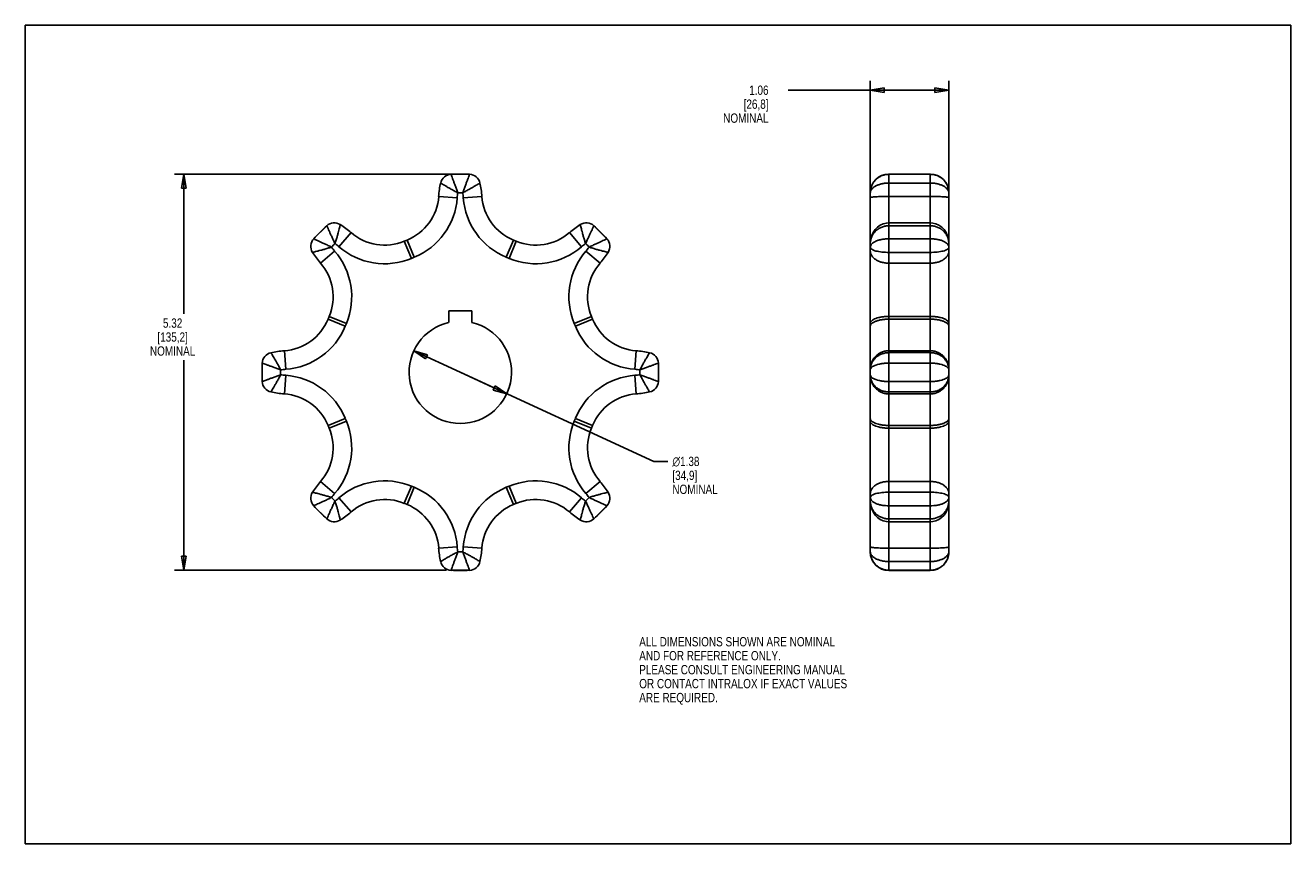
# Model space of a CAD drawing. Header units: inches. Extents: x 0 to 17, y 0 to 11.
import ezdxf

# ---------------------------------------------------------------- set-up
doc = ezdxf.new("R2010")
doc.units = ezdxf.units.IN
doc.header["$LTSCALE"] = 0.935
doc.header["$MEASUREMENT"] = 0
doc.layers.get('0').update_dxf_attribs({"linetype": 'CONTINUOUS'})
doc.layers.add('ALL_FEATURES', color=7, linetype='CONTINUOUS')
doc.styles.get("Standard").update_dxf_attribs({"font": 'txt', "width": 0.8})
doc.styles.add('TEXTSTYLE_1', font='gdt', dxfattribs={"width": 0.8})
doc.dimstyles.new('DIMSTYLE_1', dxfattribs={"dimtxt": 0.125, "dimasz": 0.1875, "dimexe": 0.18, "dimexo": 0.0625, "dimgap": 0.09, "dimtad": 0, "dimtih": 1, "dimtoh": 1, "dimzin": 4, "dimdsep": 46, "dimtxsty": 'STANDARD', "dimblk": 'CLOSED', "dimblk1": 'CLOSED', "dimblk2": 'CLOSED', "dimcen": 0.09, "dimadec": 0, "dimazin": 0, "dimtp": 0.01, "dimtm": 0.01, "dimtfac": 1, "dimtofl": 0, "dimtmove": 0, "dimatfit": 3, "dimldrblk": 'CLOSED', "dimfxl": 1, "dimtolj": 1, "dimtzin": 4, "dimarcsym": 0})
doc.dimstyles.new('DIMSTYLE_2', dxfattribs={"dimtxt": 0.125, "dimasz": 0.1875, "dimexe": 0.18, "dimexo": 0.0625, "dimgap": 0.09, "dimtad": 0, "dimtih": 1, "dimtoh": 1, "dimzin": 4, "dimdsep": 46, "dimtxsty": 'STANDARD', "dimblk": 'CLOSED', "dimblk1": 'CLOSED', "dimblk2": 'CLOSED', "dimcen": 0.09, "dimadec": 0, "dimazin": 0, "dimtp": 0.01, "dimtm": 0.01, "dimtfac": 1, "dimtofl": 0, "dimtmove": 0, "dimatfit": 3, "dimldrblk": 'CLOSED', "dimfxl": 1, "dimtolj": 1, "dimtzin": 4, "dimarcsym": 0})

# ---------------------------------------------------------------- blocks, each defined once
blk = doc.blocks.new('_CLOSED')
at = {"color": 0, "linetype": 'BYBLOCK'}
for p, q in [((0, 0), (-1, 0.167)), ((-1, 0.167), (-1, -0.167)), ((-1, -0.167), (0, 0)), ((-1, 0), (0, 0))]:
    blk.add_line(p, q, dxfattribs=at)
blk = doc.blocks.new('*D0')
at = {"color": 3, "linetype": 'CONTINUOUS'}
for p, q in [((5.906, 8.997), (2.004, 8.997)), ((2.129, 8.997), (2.129, 7.123)), ((2.129, 3.675), (2.129, 6.498)), ((5.657, 3.675), (2.004, 3.675))]:
    blk.add_line(p, q, dxfattribs=at)
at = {"color": 3, "linetype": 'CONTINUOUS', "xscale": 0.1875, "yscale": 0.1875, "zscale": 0.1875}
for p, rotation in [((2.129, 8.997), 90), ((2.129, 3.675), 270)]:
    blk.add_blockref('_CLOSED', p, dxfattribs=dict(at, rotation=rotation))
at = {"color": 3, "linetype": 'CONTINUOUS', "insert": (1.979, 7.06), "char_height": 0.125, "width": 0.7, "attachment_point": 2, "line_spacing_factor": 0.9}
blk.add_mtext('5.32\\P[135,2]\\PNOMINAL', dxfattribs=at)
blk = doc.blocks.new('*D1')
at = {"color": 3, "linetype": 'CONTINUOUS'}
for p, q in [((5.219, 6.623), (5.844, 6.336)), ((6.468, 6.048), (5.844, 6.336)), ((5.844, 6.336), (8.443, 5.139)), ((8.443, 5.139), (8.631, 5.139))]:
    blk.add_line(p, q, dxfattribs=at)
at = {"color": 3, "linetype": 'CONTINUOUS', "xscale": 0.1875, "yscale": 0.1875, "zscale": 0.1875}
for p, rotation in [((5.219, 6.623), 155.2746657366), ((6.468, 6.048), 335.2746657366)]:
    blk.add_blockref('_CLOSED', p, dxfattribs=dict(at, rotation=rotation))
at = {"color": 3, "linetype": 'CONTINUOUS', "insert": (8.693, 5.201), "char_height": 0.125, "width": 0.7, "attachment_point": 1, "line_spacing_factor": 0.9, "style": 'TEXTSTYLE_1'}
blk.add_mtext('{\\Fgdt;n}\\Ftxt;1.38\\P[34,9]\\PNOMINAL', dxfattribs=at)
blk = doc.blocks.new('*D2')
at = {"color": 3, "linetype": 'CONTINUOUS'}
for p, q in [((11.352, 8.744), (11.352, 10.253)), ((12.407, 8.744), (12.407, 10.253)), ((11.88, 10.128), (10.247, 10.128)), ((11.352, 10.128), (11.88, 10.128)), ((12.407, 10.128), (11.88, 10.128))]:
    blk.add_line(p, q, dxfattribs=at)
at = {"color": 3, "linetype": 'CONTINUOUS', "xscale": 0.1875, "yscale": 0.1875, "zscale": 0.1875, "rotation": 180}
blk.add_blockref('_CLOSED', (11.352, 10.128), dxfattribs=at)
at = {"color": 3, "linetype": 'CONTINUOUS', "xscale": 0.1875, "yscale": 0.1875, "zscale": 0.1875}
blk.add_blockref('_CLOSED', (12.407, 10.128), dxfattribs=at)
at = {"color": 3, "linetype": 'CONTINUOUS', "insert": (9.985, 10.19), "char_height": 0.125, "width": 0.7, "attachment_point": 3, "line_spacing_factor": 0.9}
blk.add_mtext('1.06\\P[26,8]\\PNOMINAL', dxfattribs=at)

msp = doc.modelspace()

# ---------------------------------------------------------------- linework, layer by layer
at = {"color": 7, "linetype": 'CONTINUOUS'}
for p, q in [((0, 0), (0, 11)), ((0, 11), (17, 11)), ((17, 0), (17, 11)), ((5.968, 8.997), (5.72, 8.997)), ((11.602, 3.672), (11.602, 9)), ((12.157, 9), (11.602, 9)), ((11.602, 8.997), (12.157, 8.997)), ((11.602, 8.88), (12.157, 8.88)), ((12.157, 3.672), (12.157, 9)), ((5.803, 8.682), (5.554, 8.7)), ((5.884, 8.682), (6.134, 8.7)), ((11.352, 3.922), (11.352, 8.75)), ((12.157, 8.7), (11.602, 8.7)), ((12.407, 8.75), (12.407, 3.922)), ((12.157, 8.345), (11.602, 8.345)), ((4.05, 8.306), (3.874, 8.13)), ((4.214, 8.024), (4.377, 8.213)), ((7.474, 8.024), (7.31, 8.213)), ((7.813, 8.13), (7.638, 8.306)), ((12.157, 8.306), (11.602, 8.306)), ((5.092, 8.097), (5.13, 8.113)), ((5.188, 7.866), (5.092, 8.097)), ((5.225, 7.882), (5.13, 8.113)), ((6.462, 7.882), (6.558, 8.113)), ((6.499, 7.866), (6.595, 8.097)), ((6.558, 8.113), (6.595, 8.097)), ((11.602, 8.13), (12.157, 8.13)), ((4.156, 7.966), (3.967, 7.803)), ((5.225, 7.882), (5.188, 7.866)), ((6.499, 7.866), (6.462, 7.882)), ((7.531, 7.966), (7.721, 7.803)), ((11.602, 7.948), (12.157, 7.948)), ((12.157, 7.803), (11.602, 7.803)), ((4.067, 7.05), (4.082, 7.087)), ((4.298, 6.954), (4.067, 7.05)), ((4.313, 6.992), (4.082, 7.087)), ((4.313, 6.992), (4.298, 6.954)), ((7.374, 6.992), (7.605, 7.087)), ((7.39, 6.954), (7.374, 6.992)), ((7.39, 6.954), (7.621, 7.05)), ((7.605, 7.087), (7.621, 7.05)), ((11.602, 7.087), (12.157, 7.087)), ((11.602, 7.05), (12.157, 7.05)), ((3.182, 6.46), (3.182, 6.212)), ((3.498, 6.377), (3.48, 6.626)), ((8.19, 6.377), (8.208, 6.626)), ((8.505, 6.212), (8.505, 6.46)), ((12.157, 6.626), (11.602, 6.626)), ((12.157, 6.6), (11.602, 6.6)), ((12.157, 6.46), (11.602, 6.46)), ((3.498, 6.295), (3.48, 6.046)), ((8.19, 6.295), (8.208, 6.046)), ((11.602, 6.212), (12.157, 6.212)), ((11.602, 6.072), (12.157, 6.072)), ((12.157, 6.046), (11.602, 6.046)), ((4.298, 5.717), (4.067, 5.622)), ((4.082, 5.585), (4.067, 5.622)), ((4.313, 5.68), (4.082, 5.585)), ((4.298, 5.717), (4.313, 5.68)), ((7.374, 5.68), (7.39, 5.717)), ((7.374, 5.68), (7.605, 5.585)), ((7.39, 5.717), (7.621, 5.622)), ((7.621, 5.622), (7.605, 5.585)), ((11.602, 5.622), (12.157, 5.622)), ((11.602, 5.585), (12.157, 5.585)), ((4.156, 4.706), (3.967, 4.869)), ((5.188, 4.806), (5.092, 4.575)), ((5.225, 4.79), (5.13, 4.559)), ((5.188, 4.806), (5.225, 4.79)), ((6.462, 4.79), (6.499, 4.806)), ((6.462, 4.79), (6.558, 4.559)), ((6.499, 4.806), (6.595, 4.575)), ((7.531, 4.706), (7.721, 4.869)), ((12.157, 4.869), (11.602, 4.869)), ((4.214, 4.648), (4.377, 4.459)), ((7.474, 4.648), (7.31, 4.459)), ((12.157, 4.724), (11.602, 4.724)), ((3.874, 4.542), (4.05, 4.366)), ((5.13, 4.559), (5.092, 4.575)), ((6.595, 4.575), (6.558, 4.559)), ((7.638, 4.366), (7.813, 4.542)), ((12.157, 4.542), (11.602, 4.542)), ((11.602, 4.366), (12.157, 4.366)), ((11.602, 4.327), (12.157, 4.327)), ((5.803, 3.99), (5.554, 3.972)), ((5.884, 3.99), (6.134, 3.972)), ((12.157, 3.972), (11.602, 3.972)), ((12.157, 3.792), (11.602, 3.792)), ((5.72, 3.675), (5.968, 3.675)), ((12.157, 3.675), (11.602, 3.675)), ((12.157, 3.672), (11.602, 3.672)), ((0, 0), (17, 0))]:
    msp.add_line(p, q, dxfattribs=at)
for points in [[(11.602, 8.345), (11.569, 8.342), (11.527, 8.332), (11.486, 8.314), (11.449, 8.288), (11.417, 8.254), (11.389, 8.214), (11.369, 8.167), (11.356, 8.115), (11.352, 8.066)], [(12.407, 8.066), (12.404, 8.115), (12.391, 8.167), (12.37, 8.213), (12.343, 8.254), (12.311, 8.287), (12.274, 8.313), (12.234, 8.332), (12.192, 8.342), (12.157, 8.345)], [(11.352, 4.605), (11.356, 4.557), (11.369, 4.505), (11.389, 4.459), (11.416, 4.418), (11.449, 4.385), (11.486, 4.358), (11.526, 4.34), (11.568, 4.33), (11.602, 4.327)], [(12.157, 4.327), (12.191, 4.33), (12.233, 4.34), (12.273, 4.358), (12.31, 4.384), (12.343, 4.418), (12.37, 4.458), (12.391, 4.505), (12.403, 4.556), (12.407, 4.605)]]:
    msp.add_lwpolyline(points, dxfattribs=at)
for centre, radius, start, end in [((6.8, 8.61), 1.25, 167.5128, 175.8445), ((5.727, 8.847), 0.15, 92.6733, 167.5128), ((5.844, 6.336), 2.664, 87.3267, 92.6733), ((5.961, 8.847), 0.15, 12.4872, 87.3267), ((4.887, 8.61), 1.25, 4.1555, 12.4872), ((11.602, 8.75), 0.25, 90, 180), ((12.157, 8.75), 0.25, 0, 90), ((4.866, 8.75), 0.69, 292.5, 355.8445), ((4.866, 8.75), 0.94, 292.5, 355.8445), ((6.8, 8.61), 1, 171.932, 175.8445), ((5.844, 6.336), 2.414, 89.2073, 90.7924), ((4.887, 8.61), 1, 4.1555, 8.0627), ((6.822, 8.75), 0.94, 184.1555, 247.5), ((6.822, 8.75), 0.69, 184.1555, 247.5), ((4.151, 8.195), 0.15, 57.4872, 132.3267), ((7.537, 8.195), 0.15, 47.6733, 122.5128), ((5.844, 6.336), 2.664, 132.3267, 137.6733), ((3.56, 7.267), 1.25, 49.1555, 57.4872), ((4.828, 8.735), 0.69, 229.1555, 292.5), ((6.859, 8.735), 0.69, 247.5, 310.8445), ((8.128, 7.267), 1.25, 122.5128, 130.8445), ((5.844, 6.336), 2.664, 42.3267, 47.6733), ((3.985, 8.029), 0.15, 137.6733, 212.5128), ((5.844, 6.336), 2.414, 134.2073, 135.7924), ((4.913, 8.62), 1, 216.932, 220.8445), ((3.56, 7.267), 1, 49.1555, 53.0627), ((4.828, 8.735), 0.94, 229.1555, 292.5), ((6.859, 8.735), 0.94, 247.5, 310.8445), ((8.128, 7.267), 1, 126.932, 130.8445), ((5.844, 6.336), 2.414, 44.2073, 45.7924), ((6.775, 8.62), 1, 319.1555, 323.0627), ((7.703, 8.029), 0.15, 327.4872, 42.3267), ((4.913, 8.62), 1.25, 212.5128, 220.8445), ((3.445, 7.351), 0.94, 337.5, 40.8445), ((8.243, 7.351), 0.94, 139.1555, 202.5), ((6.775, 8.62), 1.25, 319.1555, 327.4872), ((3.445, 7.351), 0.69, 337.5, 40.8445), ((8.243, 7.351), 0.69, 139.1555, 202.5), ((3.43, 7.314), 0.69, 274.1555, 337.5), ((8.258, 7.314), 0.69, 202.5, 265.8445), ((3.43, 7.314), 0.94, 274.1555, 337.5), ((8.258, 7.314), 0.94, 202.5, 265.8445), ((5.844, 6.336), 2.664, 177.3267, 182.6733), ((3.332, 6.453), 0.15, 102.4872, 177.3267), ((3.57, 5.379), 1.25, 94.1555, 102.4872), ((8.117, 5.379), 1.25, 77.5128, 85.8445), ((8.355, 6.453), 0.15, 2.6733, 77.5128), ((5.844, 6.336), 2.664, 357.3267, 2.6733), ((3.57, 5.379), 1, 94.1555, 98.0627), ((5.844, 6.336), 2.414, 179.2073, 180.7924), ((3.57, 7.293), 1, 261.932, 265.8445), ((3.43, 5.358), 0.94, 22.5, 85.8445), ((8.258, 5.358), 0.94, 94.1555, 157.5), ((8.117, 5.379), 1, 81.932, 85.8445), ((8.117, 7.293), 1, 274.1555, 278.0627), ((5.844, 6.336), 2.414, 359.2073, 0.7924), ((12.186, 6.303), 0.221, 358.1131, 359.9787), ((3.332, 6.219), 0.15, 182.6733, 257.5128), ((8.355, 6.219), 0.15, 282.4872, 357.3267), ((3.57, 7.293), 1.25, 257.5128, 265.8445), ((3.43, 5.358), 0.69, 22.5, 85.8445), ((8.258, 5.358), 0.69, 94.1555, 157.5), ((8.117, 7.293), 1.25, 274.1555, 282.4872), ((3.445, 5.32), 0.94, 319.1555, 22.5), ((8.243, 5.32), 0.94, 157.5, 220.8445), ((3.445, 5.32), 0.69, 319.1555, 22.5), ((8.243, 5.32), 0.69, 157.5, 220.8445), ((4.913, 4.052), 1.25, 139.1555, 147.4872), ((4.828, 3.937), 0.94, 67.5, 130.8445), ((4.866, 3.922), 0.94, 4.1555, 67.5), ((6.822, 3.922), 0.94, 112.5, 175.8445), ((6.859, 3.937), 0.94, 49.1555, 112.5), ((6.775, 4.052), 1.25, 32.5128, 40.8445), ((3.985, 4.643), 0.15, 147.4872, 222.3267), ((4.913, 4.052), 1, 139.1555, 143.0627), ((5.844, 6.336), 2.414, 224.2073, 225.7924), ((3.56, 5.405), 1, 306.932, 310.8445), ((4.828, 3.937), 0.69, 67.5, 130.8445), ((6.859, 3.937), 0.69, 49.1555, 112.5), ((8.128, 5.405), 1, 229.1555, 233.0627), ((5.844, 6.336), 2.414, 314.2073, 315.7924), ((6.775, 4.052), 1, 36.932, 40.8445), ((7.703, 4.643), 0.15, 317.6733, 32.5128), ((5.844, 6.336), 2.664, 222.3267, 227.6733), ((3.56, 5.405), 1.25, 302.5128, 310.8445), ((4.866, 3.922), 0.69, 4.1555, 67.5), ((6.822, 3.922), 0.69, 112.5, 175.8445), ((8.128, 5.405), 1.25, 229.1555, 237.4872), ((5.844, 6.336), 2.664, 312.3267, 317.6733), ((4.151, 4.477), 0.15, 227.6733, 302.5128), ((7.537, 4.477), 0.15, 237.4872, 312.3267), ((6.8, 4.062), 1.25, 184.1555, 192.4872), ((6.8, 4.062), 1, 184.1555, 188.0627), ((5.844, 6.336), 2.414, 269.2073, 270.7924), ((4.887, 4.062), 1, 351.932, 355.8445), ((4.887, 4.062), 1.25, 347.5128, 355.8445), ((11.602, 3.922), 0.25, 180, 270), ((12.157, 3.922), 0.25, 270, 360), ((5.727, 3.824), 0.15, 192.4872, 267.3267), ((5.961, 3.824), 0.15, 272.6733, 347.5128), ((5.844, 6.336), 2.664, 267.3267, 272.6733)]:
    msp.add_arc(centre, radius, start, end, dxfattribs=at)
for points, knots in [([(5.58, 8.88), (5.581, 8.879), (5.587, 8.876), (5.599, 8.868), (5.619, 8.856), (5.646, 8.84), (5.68, 8.82), (5.72, 8.798), (5.764, 8.774), (5.795, 8.758), (5.81, 8.75)], [0, 0, 0, 0, 0.017954, 0.071686, 0.160283, 0.281585, 0.432117, 0.606818, 0.798805, 1, 1, 1, 1]), ([(5.72, 8.997), (5.72, 8.996), (5.722, 8.99), (5.727, 8.977), (5.735, 8.955), (5.746, 8.925), (5.76, 8.889), (5.776, 8.846), (5.793, 8.799), (5.804, 8.767), (5.81, 8.75)], [0, 0, 0, 0, 0.017899, 0.071472, 0.15984, 0.2809, 0.431262, 0.605959, 0.798205, 1, 1, 1, 1]), ([(5.877, 8.75), (5.883, 8.766), (5.895, 8.799), (5.912, 8.846), (5.928, 8.889), (5.941, 8.925), (5.952, 8.955), (5.96, 8.977), (5.965, 8.99), (5.967, 8.996), (5.968, 8.997)], [0, 0, 0, 0, 0.202091, 0.394265, 0.568898, 0.719204, 0.840219, 0.928555, 0.982108, 1, 1, 1, 1]), ([(5.877, 8.75), (5.893, 8.758), (5.924, 8.774), (5.968, 8.798), (6.007, 8.82), (6.042, 8.84), (6.069, 8.856), (6.089, 8.868), (6.101, 8.876), (6.106, 8.879), (6.108, 8.88)], [0, 0, 0, 0, 0.201195, 0.393182, 0.567883, 0.718415, 0.839717, 0.928314, 0.982046, 1, 1, 1, 1]), ([(11.352, 8.75), (11.352, 8.767), (11.356, 8.8), (11.371, 8.848), (11.395, 8.892), (11.427, 8.929), (11.466, 8.959), (11.509, 8.981), (11.555, 8.994), (11.586, 8.997), (11.602, 8.997)], [0, 0, 0, 0, 0.128907, 0.256866, 0.383694, 0.509178, 0.633396, 0.756507, 0.878635, 1, 1, 1, 1]), ([(11.352, 8.75), (11.352, 8.758), (11.356, 8.776), (11.372, 8.801), (11.397, 8.823), (11.429, 8.843), (11.467, 8.859), (11.51, 8.871), (11.555, 8.878), (11.586, 8.88), (11.602, 8.88)], [0, 0, 0, 0, 0.082593, 0.176449, 0.285316, 0.40912, 0.545729, 0.692089, 0.844673, 1, 1, 1, 1]), ([(12.157, 8.997), (12.173, 8.997), (12.205, 8.994), (12.251, 8.981), (12.294, 8.959), (12.332, 8.929), (12.364, 8.892), (12.389, 8.848), (12.404, 8.8), (12.407, 8.767), (12.407, 8.75)], [0, 0, 0, 0, 0.121365, 0.243492, 0.366604, 0.490821, 0.616305, 0.743133, 0.871091, 1, 1, 1, 1]), ([(12.157, 8.88), (12.173, 8.88), (12.204, 8.878), (12.25, 8.871), (12.292, 8.859), (12.33, 8.843), (12.362, 8.823), (12.387, 8.801), (12.403, 8.776), (12.407, 8.758), (12.407, 8.75)], [0, 0, 0, 0, 0.155327, 0.307911, 0.454271, 0.59088, 0.714684, 0.823551, 0.917407, 1, 1, 1, 1]), ([(11.352, 8.682), (11.352, 8.684), (11.361, 8.687), (11.373, 8.69), (11.397, 8.693), (11.428, 8.695), (11.465, 8.697), (11.508, 8.699), (11.554, 8.7), (11.586, 8.7), (11.602, 8.7)], [0, 0, 0, 0, 0.023665, 0.081707, 0.17422, 0.298074, 0.448671, 0.620311, 0.806457, 1, 1, 1, 1]), ([(12.407, 8.682), (12.407, 8.684), (12.399, 8.687), (12.386, 8.69), (12.362, 8.693), (12.332, 8.695), (12.294, 8.697), (12.252, 8.699), (12.205, 8.7), (12.173, 8.7), (12.157, 8.7)], [0, 0, 0, 0, 0.023665, 0.081707, 0.17422, 0.298074, 0.448671, 0.620311, 0.806457, 1, 1, 1, 1]), ([(4.16, 8.066), (4.153, 8.082), (4.138, 8.114), (4.117, 8.159), (4.098, 8.2), (4.082, 8.236), (4.068, 8.265), (4.059, 8.286), (4.053, 8.298), (4.05, 8.304), (4.05, 8.306)], [0, 0, 0, 0, 0.202091, 0.394265, 0.568898, 0.719204, 0.840219, 0.928555, 0.982108, 1, 1, 1, 1]), ([(4.16, 8.066), (4.166, 8.083), (4.176, 8.116), (4.191, 8.164), (4.203, 8.208), (4.213, 8.246), (4.221, 8.277), (4.226, 8.3), (4.23, 8.314), (4.231, 8.32), (4.231, 8.321)], [0, 0, 0, 0, 0.201195, 0.393182, 0.567883, 0.718415, 0.839717, 0.928314, 0.982046, 1, 1, 1, 1]), ([(7.456, 8.321), (7.456, 8.32), (7.458, 8.314), (7.461, 8.3), (7.467, 8.277), (7.475, 8.246), (7.485, 8.208), (7.497, 8.164), (7.511, 8.116), (7.522, 8.083), (7.527, 8.066)], [0, 0, 0, 0, 0.017954, 0.071686, 0.160283, 0.281585, 0.432117, 0.606818, 0.798805, 1, 1, 1, 1]), ([(7.638, 8.306), (7.637, 8.304), (7.635, 8.298), (7.629, 8.286), (7.619, 8.265), (7.606, 8.236), (7.59, 8.2), (7.571, 8.159), (7.549, 8.114), (7.535, 8.083), (7.527, 8.066)], [0, 0, 0, 0, 0.017899, 0.071472, 0.15984, 0.2809, 0.431262, 0.605959, 0.798205, 1, 1, 1, 1]), ([(11.602, 8.306), (11.586, 8.306), (11.555, 8.303), (11.509, 8.29), (11.466, 8.269), (11.427, 8.239), (11.395, 8.203), (11.371, 8.161), (11.356, 8.115), (11.352, 8.083), (11.352, 8.066)], [0, 0, 0, 0, 0.123418, 0.247383, 0.371893, 0.496837, 0.622199, 0.747926, 0.873867, 1, 1, 1, 1]), ([(12.407, 8.066), (12.407, 8.083), (12.404, 8.115), (12.389, 8.161), (12.364, 8.203), (12.332, 8.239), (12.294, 8.269), (12.251, 8.29), (12.205, 8.303), (12.173, 8.306), (12.157, 8.306)], [0, 0, 0, 0, 0.126133, 0.252074, 0.377801, 0.503163, 0.628107, 0.752617, 0.876582, 1, 1, 1, 1]), ([(3.858, 7.948), (3.86, 7.949), (3.866, 7.95), (3.88, 7.953), (3.902, 7.959), (3.933, 7.967), (3.971, 7.977), (4.015, 7.989), (4.063, 8.003), (4.096, 8.014), (4.113, 8.019)], [0, 0, 0, 0, 0.017954, 0.071686, 0.160283, 0.281585, 0.432117, 0.606818, 0.798805, 1, 1, 1, 1]), ([(3.874, 8.13), (3.876, 8.129), (3.881, 8.127), (3.894, 8.121), (3.915, 8.111), (3.944, 8.098), (3.979, 8.082), (4.021, 8.063), (4.066, 8.042), (4.097, 8.027), (4.113, 8.019)], [0, 0, 0, 0, 0.017899, 0.071472, 0.15984, 0.2809, 0.431262, 0.605959, 0.798205, 1, 1, 1, 1]), ([(7.574, 8.019), (7.59, 8.027), (7.622, 8.042), (7.667, 8.063), (7.708, 8.082), (7.744, 8.098), (7.773, 8.111), (7.794, 8.121), (7.806, 8.127), (7.812, 8.129), (7.813, 8.13)], [0, 0, 0, 0, 0.202091, 0.394265, 0.568898, 0.719204, 0.840219, 0.928555, 0.982108, 1, 1, 1, 1]), ([(7.574, 8.019), (7.591, 8.014), (7.624, 8.003), (7.672, 7.989), (7.716, 7.977), (7.754, 7.967), (7.785, 7.959), (7.808, 7.953), (7.821, 7.95), (7.828, 7.949), (7.829, 7.948)], [0, 0, 0, 0, 0.201195, 0.393182, 0.567883, 0.718415, 0.839717, 0.928314, 0.982046, 1, 1, 1, 1]), ([(11.352, 8.019), (11.352, 8.027), (11.356, 8.044), (11.373, 8.065), (11.397, 8.084), (11.429, 8.101), (11.467, 8.114), (11.51, 8.123), (11.555, 8.129), (11.586, 8.13), (11.602, 8.13)], [0, 0, 0, 0, 0.079029, 0.168093, 0.273283, 0.395535, 0.532998, 0.682319, 0.839397, 1, 1, 1, 1]), ([(11.352, 8.019), (11.352, 8.014), (11.357, 8.001), (11.374, 7.987), (11.398, 7.975), (11.43, 7.965), (11.468, 7.958), (11.51, 7.952), (11.555, 7.949), (11.586, 7.948), (11.602, 7.948)], [0, 0, 0, 0, 0.061453, 0.137634, 0.236839, 0.359274, 0.501764, 0.659633, 0.827517, 1, 1, 1, 1]), ([(12.157, 8.13), (12.173, 8.13), (12.204, 8.129), (12.25, 8.123), (12.292, 8.114), (12.33, 8.101), (12.362, 8.084), (12.387, 8.065), (12.403, 8.044), (12.407, 8.027), (12.407, 8.019)], [0, 0, 0, 0, 0.160603, 0.317681, 0.467001, 0.604464, 0.726716, 0.831906, 0.92097, 1, 1, 1, 1]), ([(12.157, 7.948), (12.173, 7.948), (12.204, 7.949), (12.249, 7.952), (12.292, 7.958), (12.329, 7.965), (12.361, 7.975), (12.386, 7.987), (12.403, 8.001), (12.407, 8.014), (12.407, 8.019)], [0, 0, 0, 0, 0.172483, 0.340367, 0.498236, 0.640726, 0.763161, 0.862366, 0.938547, 1, 1, 1, 1]), ([(11.352, 7.966), (11.352, 7.955), (11.356, 7.933), (11.37, 7.902), (11.394, 7.874), (11.426, 7.849), (11.464, 7.829), (11.507, 7.814), (11.554, 7.805), (11.586, 7.803), (11.602, 7.803)], [0, 0, 0, 0, 0.098406, 0.20155, 0.31292, 0.434201, 0.565367, 0.705045, 0.850904, 1, 1, 1, 1]), ([(12.407, 7.966), (12.407, 7.955), (12.404, 7.933), (12.389, 7.902), (12.365, 7.874), (12.334, 7.849), (12.296, 7.829), (12.253, 7.814), (12.206, 7.805), (12.174, 7.803), (12.157, 7.803)], [0, 0, 0, 0, 0.098406, 0.20155, 0.31292, 0.434201, 0.565367, 0.705045, 0.850904, 1, 1, 1, 1]), ([(11.352, 6.992), (11.352, 6.998), (11.356, 7.012), (11.372, 7.03), (11.396, 7.047), (11.427, 7.061), (11.465, 7.072), (11.507, 7.081), (11.554, 7.086), (11.586, 7.087), (11.602, 7.087)], [0, 0, 0, 0, 0.067686, 0.148117, 0.247904, 0.368382, 0.507838, 0.662776, 0.828589, 1, 1, 1, 1]), ([(11.352, 6.954), (11.352, 6.961), (11.356, 6.975), (11.372, 6.993), (11.396, 7.009), (11.427, 7.023), (11.465, 7.035), (11.507, 7.044), (11.554, 7.049), (11.586, 7.05), (11.602, 7.05)], [0, 0, 0, 0, 0.067686, 0.148117, 0.247904, 0.368382, 0.507838, 0.662776, 0.828589, 1, 1, 1, 1]), ([(12.407, 6.992), (12.407, 6.998), (12.403, 7.012), (12.388, 7.03), (12.364, 7.047), (12.333, 7.061), (12.295, 7.072), (12.252, 7.081), (12.206, 7.086), (12.173, 7.087), (12.157, 7.087)], [0, 0, 0, 0, 0.067686, 0.148117, 0.247904, 0.368382, 0.507838, 0.662776, 0.828589, 1, 1, 1, 1]), ([(12.407, 6.954), (12.407, 6.961), (12.403, 6.975), (12.388, 6.993), (12.364, 7.009), (12.333, 7.023), (12.295, 7.035), (12.252, 7.044), (12.206, 7.049), (12.173, 7.05), (12.157, 7.05)], [0, 0, 0, 0, 0.067686, 0.148117, 0.247904, 0.368382, 0.507838, 0.662776, 0.828589, 1, 1, 1, 1]), ([(3.43, 6.369), (3.413, 6.375), (3.381, 6.387), (3.334, 6.404), (3.291, 6.42), (3.254, 6.433), (3.225, 6.444), (3.203, 6.452), (3.19, 6.457), (3.184, 6.46), (3.182, 6.46)], [0, 0, 0, 0, 0.202091, 0.394265, 0.568898, 0.719204, 0.840219, 0.928555, 0.982108, 1, 1, 1, 1]), ([(3.43, 6.369), (3.422, 6.385), (3.406, 6.416), (3.382, 6.46), (3.359, 6.5), (3.34, 6.534), (3.323, 6.561), (3.311, 6.581), (3.304, 6.593), (3.301, 6.598), (3.3, 6.6)], [0, 0, 0, 0, 0.201195, 0.393182, 0.567883, 0.718415, 0.839717, 0.928314, 0.982046, 1, 1, 1, 1]), ([(8.388, 6.6), (8.387, 6.598), (8.384, 6.593), (8.376, 6.581), (8.364, 6.561), (8.348, 6.534), (8.328, 6.5), (8.306, 6.46), (8.282, 6.416), (8.266, 6.385), (8.258, 6.369)], [0, 0, 0, 0, 0.017954, 0.071686, 0.160283, 0.281585, 0.432117, 0.606818, 0.798805, 1, 1, 1, 1]), ([(8.505, 6.46), (8.504, 6.46), (8.498, 6.457), (8.485, 6.452), (8.463, 6.444), (8.433, 6.433), (8.397, 6.42), (8.354, 6.404), (8.307, 6.387), (8.274, 6.375), (8.258, 6.369)], [0, 0, 0, 0, 0.017899, 0.071472, 0.15984, 0.2809, 0.431262, 0.605959, 0.798205, 1, 1, 1, 1]), ([(11.352, 6.377), (11.352, 6.393), (11.355, 6.426), (11.37, 6.473), (11.393, 6.516), (11.424, 6.554), (11.462, 6.585), (11.506, 6.608), (11.553, 6.623), (11.586, 6.626), (11.602, 6.626)], [0, 0, 0, 0, 0.124839, 0.249702, 0.37461, 0.499578, 0.62461, 0.749702, 0.874839, 1, 1, 1, 1]), ([(11.602, 6.6), (11.586, 6.6), (11.555, 6.597), (11.509, 6.585), (11.466, 6.565), (11.427, 6.537), (11.395, 6.502), (11.371, 6.462), (11.356, 6.417), (11.352, 6.385), (11.352, 6.369)], [0, 0, 0, 0, 0.125366, 0.250836, 0.376051, 0.500767, 0.625095, 0.749432, 0.874195, 1, 1, 1, 1]), ([(11.602, 6.46), (11.586, 6.46), (11.555, 6.459), (11.51, 6.454), (11.468, 6.446), (11.43, 6.435), (11.398, 6.422), (11.373, 6.407), (11.358, 6.391), (11.354, 6.38), (11.353, 6.376)], [0, 0, 0, 0, 0.171699, 0.3393, 0.497884, 0.642521, 0.768891, 0.873896, 0.957374, 1, 1, 1, 1]), ([(12.407, 6.377), (12.407, 6.393), (12.404, 6.426), (12.39, 6.473), (12.366, 6.516), (12.335, 6.554), (12.297, 6.585), (12.253, 6.608), (12.206, 6.623), (12.174, 6.626), (12.157, 6.626)], [0, 0, 0, 0, 0.124839, 0.249702, 0.37461, 0.499578, 0.62461, 0.749702, 0.874839, 1, 1, 1, 1]), ([(12.407, 6.369), (12.407, 6.385), (12.404, 6.417), (12.389, 6.462), (12.364, 6.502), (12.332, 6.537), (12.294, 6.565), (12.251, 6.585), (12.205, 6.597), (12.173, 6.6), (12.157, 6.6)], [0, 0, 0, 0, 0.125805, 0.250568, 0.374905, 0.499233, 0.623949, 0.749164, 0.874634, 1, 1, 1, 1]), ([(12.406, 6.376), (12.406, 6.38), (12.401, 6.391), (12.386, 6.407), (12.362, 6.422), (12.33, 6.435), (12.292, 6.446), (12.249, 6.454), (12.204, 6.459), (12.173, 6.46), (12.157, 6.46)], [0, 0, 0, 0, 0.042626, 0.126104, 0.231109, 0.357479, 0.502116, 0.6607, 0.828301, 1, 1, 1, 1]), ([(3.182, 6.212), (3.184, 6.212), (3.19, 6.214), (3.203, 6.219), (3.225, 6.227), (3.254, 6.238), (3.291, 6.252), (3.334, 6.268), (3.381, 6.285), (3.413, 6.296), (3.43, 6.303)], [0, 0, 0, 0, 0.017899, 0.071472, 0.15984, 0.2809, 0.431262, 0.605959, 0.798205, 1, 1, 1, 1]), ([(3.3, 6.072), (3.301, 6.074), (3.304, 6.079), (3.311, 6.091), (3.323, 6.111), (3.34, 6.138), (3.359, 6.172), (3.382, 6.212), (3.406, 6.256), (3.422, 6.287), (3.43, 6.303)], [0, 0, 0, 0, 0.017954, 0.071686, 0.160283, 0.281585, 0.432117, 0.606818, 0.798805, 1, 1, 1, 1]), ([(8.258, 6.303), (8.274, 6.296), (8.307, 6.285), (8.354, 6.268), (8.397, 6.252), (8.433, 6.238), (8.463, 6.227), (8.485, 6.219), (8.498, 6.214), (8.504, 6.212), (8.505, 6.212)], [0, 0, 0, 0, 0.202091, 0.394265, 0.568898, 0.719204, 0.840219, 0.928555, 0.982108, 1, 1, 1, 1]), ([(8.258, 6.303), (8.266, 6.287), (8.282, 6.256), (8.306, 6.212), (8.328, 6.172), (8.348, 6.138), (8.364, 6.111), (8.376, 6.091), (8.384, 6.079), (8.387, 6.074), (8.388, 6.072)], [0, 0, 0, 0, 0.201195, 0.393182, 0.567883, 0.718415, 0.839717, 0.928314, 0.982046, 1, 1, 1, 1]), ([(11.352, 6.303), (11.352, 6.287), (11.356, 6.255), (11.371, 6.21), (11.395, 6.169), (11.427, 6.135), (11.466, 6.107), (11.509, 6.087), (11.555, 6.075), (11.586, 6.072), (11.602, 6.072)], [0, 0, 0, 0, 0.125805, 0.250568, 0.374905, 0.499233, 0.623949, 0.749164, 0.874634, 1, 1, 1, 1]), ([(11.352, 6.295), (11.352, 6.279), (11.355, 6.246), (11.37, 6.199), (11.393, 6.156), (11.424, 6.118), (11.462, 6.087), (11.506, 6.063), (11.553, 6.049), (11.586, 6.046), (11.602, 6.046)], [0, 0, 0, 0, 0.124839, 0.249702, 0.37461, 0.499578, 0.62461, 0.749702, 0.874839, 1, 1, 1, 1]), ([(11.353, 6.296), (11.354, 6.292), (11.358, 6.281), (11.373, 6.265), (11.398, 6.25), (11.43, 6.236), (11.468, 6.226), (11.51, 6.218), (11.555, 6.213), (11.586, 6.212), (11.602, 6.212)], [0, 0, 0, 0, 0.042624, 0.126103, 0.231108, 0.357478, 0.502116, 0.6607, 0.8283, 1, 1, 1, 1]), ([(12.157, 6.212), (12.173, 6.212), (12.204, 6.213), (12.249, 6.218), (12.292, 6.226), (12.33, 6.236), (12.362, 6.25), (12.386, 6.265), (12.401, 6.281), (12.406, 6.292), (12.406, 6.296)], [0, 0, 0, 0, 0.171699, 0.3393, 0.497884, 0.642521, 0.768891, 0.873896, 0.957374, 1, 1, 1, 1]), ([(12.407, 6.295), (12.407, 6.279), (12.404, 6.246), (12.39, 6.199), (12.366, 6.156), (12.335, 6.118), (12.297, 6.087), (12.253, 6.063), (12.206, 6.049), (12.174, 6.046), (12.157, 6.046)], [0, 0, 0, 0, 0.124839, 0.249702, 0.37461, 0.499578, 0.62461, 0.749702, 0.874839, 1, 1, 1, 1]), ([(12.157, 6.072), (12.173, 6.072), (12.205, 6.075), (12.251, 6.087), (12.294, 6.107), (12.332, 6.135), (12.364, 6.169), (12.389, 6.21), (12.403, 6.253), (12.407, 6.282), (12.407, 6.295)], [0, 0, 0, 0, 0.127805, 0.255716, 0.383368, 0.510511, 0.637258, 0.764015, 0.891205, 1, 1, 1, 1]), ([(11.352, 5.717), (11.352, 5.711), (11.356, 5.697), (11.372, 5.679), (11.396, 5.663), (11.427, 5.648), (11.465, 5.637), (11.507, 5.628), (11.554, 5.623), (11.586, 5.622), (11.602, 5.622)], [0, 0, 0, 0, 0.067686, 0.148117, 0.247904, 0.368382, 0.507838, 0.662776, 0.828589, 1, 1, 1, 1]), ([(11.352, 5.68), (11.352, 5.674), (11.356, 5.66), (11.372, 5.641), (11.396, 5.625), (11.427, 5.611), (11.465, 5.6), (11.507, 5.591), (11.554, 5.586), (11.586, 5.585), (11.602, 5.585)], [0, 0, 0, 0, 0.067686, 0.148117, 0.247904, 0.368382, 0.507838, 0.662776, 0.828589, 1, 1, 1, 1]), ([(12.407, 5.717), (12.407, 5.711), (12.403, 5.697), (12.388, 5.679), (12.364, 5.663), (12.333, 5.648), (12.295, 5.637), (12.252, 5.628), (12.206, 5.623), (12.173, 5.622), (12.157, 5.622)], [0, 0, 0, 0, 0.067686, 0.148117, 0.247904, 0.368382, 0.507838, 0.662776, 0.828589, 1, 1, 1, 1]), ([(12.407, 5.68), (12.407, 5.674), (12.403, 5.66), (12.388, 5.641), (12.364, 5.625), (12.333, 5.611), (12.295, 5.6), (12.252, 5.591), (12.206, 5.586), (12.173, 5.585), (12.157, 5.585)], [0, 0, 0, 0, 0.067686, 0.148117, 0.247904, 0.368382, 0.507838, 0.662776, 0.828589, 1, 1, 1, 1]), ([(11.352, 4.706), (11.352, 4.716), (11.356, 4.739), (11.37, 4.77), (11.394, 4.798), (11.426, 4.823), (11.464, 4.843), (11.507, 4.858), (11.554, 4.867), (11.586, 4.869), (11.602, 4.869)], [0, 0, 0, 0, 0.098406, 0.20155, 0.31292, 0.434201, 0.565367, 0.705045, 0.850904, 1, 1, 1, 1]), ([(12.407, 4.706), (12.407, 4.716), (12.404, 4.739), (12.389, 4.77), (12.365, 4.798), (12.334, 4.823), (12.296, 4.843), (12.253, 4.858), (12.206, 4.867), (12.174, 4.869), (12.157, 4.869)], [0, 0, 0, 0, 0.098406, 0.20155, 0.31292, 0.434201, 0.565367, 0.705045, 0.850904, 1, 1, 1, 1]), ([(4.113, 4.653), (4.096, 4.658), (4.063, 4.669), (4.015, 4.683), (3.971, 4.695), (3.933, 4.705), (3.902, 4.713), (3.88, 4.718), (3.866, 4.722), (3.86, 4.723), (3.858, 4.724)], [0, 0, 0, 0, 0.201195, 0.393182, 0.567883, 0.718415, 0.839717, 0.928314, 0.982046, 1, 1, 1, 1]), ([(4.113, 4.653), (4.097, 4.645), (4.066, 4.63), (4.021, 4.609), (3.979, 4.59), (3.944, 4.574), (3.915, 4.561), (3.894, 4.551), (3.881, 4.545), (3.876, 4.543), (3.874, 4.542)], [0, 0, 0, 0, 0.202091, 0.394265, 0.568898, 0.719204, 0.840219, 0.928555, 0.982108, 1, 1, 1, 1]), ([(4.05, 4.366), (4.05, 4.368), (4.053, 4.373), (4.059, 4.386), (4.068, 4.407), (4.082, 4.436), (4.098, 4.472), (4.117, 4.513), (4.138, 4.558), (4.153, 4.589), (4.16, 4.605)], [0, 0, 0, 0, 0.017899, 0.071472, 0.15984, 0.2809, 0.431262, 0.605959, 0.798205, 1, 1, 1, 1]), ([(4.231, 4.351), (4.231, 4.352), (4.23, 4.358), (4.226, 4.372), (4.221, 4.395), (4.213, 4.425), (4.203, 4.463), (4.191, 4.507), (4.176, 4.555), (4.166, 4.588), (4.16, 4.605)], [0, 0, 0, 0, 0.017954, 0.071686, 0.160283, 0.281585, 0.432117, 0.606818, 0.798805, 1, 1, 1, 1]), ([(7.527, 4.605), (7.522, 4.588), (7.511, 4.555), (7.497, 4.507), (7.485, 4.463), (7.475, 4.425), (7.467, 4.395), (7.461, 4.372), (7.458, 4.358), (7.456, 4.352), (7.456, 4.351)], [0, 0, 0, 0, 0.201195, 0.393182, 0.567883, 0.718415, 0.839717, 0.928314, 0.982046, 1, 1, 1, 1]), ([(7.527, 4.605), (7.535, 4.589), (7.549, 4.558), (7.571, 4.513), (7.59, 4.472), (7.606, 4.436), (7.619, 4.407), (7.629, 4.386), (7.635, 4.373), (7.637, 4.368), (7.638, 4.366)], [0, 0, 0, 0, 0.202091, 0.394265, 0.568898, 0.719204, 0.840219, 0.928555, 0.982108, 1, 1, 1, 1]), ([(7.829, 4.724), (7.828, 4.723), (7.821, 4.722), (7.808, 4.718), (7.785, 4.713), (7.754, 4.705), (7.716, 4.695), (7.672, 4.683), (7.624, 4.669), (7.591, 4.658), (7.574, 4.653)], [0, 0, 0, 0, 0.017954, 0.071686, 0.160283, 0.281585, 0.432117, 0.606818, 0.798805, 1, 1, 1, 1]), ([(7.813, 4.542), (7.812, 4.543), (7.806, 4.545), (7.794, 4.551), (7.773, 4.561), (7.744, 4.574), (7.708, 4.59), (7.667, 4.609), (7.622, 4.63), (7.59, 4.645), (7.574, 4.653)], [0, 0, 0, 0, 0.017899, 0.071472, 0.15984, 0.2809, 0.431262, 0.605959, 0.798205, 1, 1, 1, 1]), ([(11.602, 4.724), (11.586, 4.724), (11.555, 4.723), (11.51, 4.72), (11.468, 4.714), (11.43, 4.707), (11.398, 4.697), (11.374, 4.685), (11.357, 4.671), (11.352, 4.658), (11.352, 4.653)], [0, 0, 0, 0, 0.172483, 0.340367, 0.498236, 0.640726, 0.763161, 0.862366, 0.938547, 1, 1, 1, 1]), ([(11.602, 4.542), (11.586, 4.542), (11.555, 4.543), (11.51, 4.549), (11.467, 4.558), (11.429, 4.571), (11.397, 4.587), (11.373, 4.606), (11.356, 4.628), (11.352, 4.645), (11.352, 4.653)], [0, 0, 0, 0, 0.160603, 0.317681, 0.467001, 0.604464, 0.726716, 0.831906, 0.92097, 1, 1, 1, 1]), ([(11.352, 4.605), (11.352, 4.589), (11.356, 4.557), (11.371, 4.511), (11.395, 4.469), (11.427, 4.432), (11.466, 4.403), (11.509, 4.382), (11.555, 4.369), (11.586, 4.366), (11.602, 4.366)], [0, 0, 0, 0, 0.12613, 0.252071, 0.377798, 0.503161, 0.628106, 0.752616, 0.876581, 1, 1, 1, 1]), ([(12.407, 4.653), (12.407, 4.658), (12.403, 4.671), (12.386, 4.685), (12.361, 4.697), (12.329, 4.707), (12.292, 4.714), (12.249, 4.72), (12.204, 4.723), (12.173, 4.724), (12.157, 4.724)], [0, 0, 0, 0, 0.061453, 0.137634, 0.236839, 0.359274, 0.501764, 0.659633, 0.827517, 1, 1, 1, 1]), ([(12.407, 4.653), (12.407, 4.645), (12.403, 4.628), (12.387, 4.606), (12.362, 4.587), (12.33, 4.571), (12.292, 4.558), (12.25, 4.549), (12.204, 4.543), (12.173, 4.542), (12.157, 4.542)], [0, 0, 0, 0, 0.07903, 0.168094, 0.273284, 0.395536, 0.532999, 0.682319, 0.839397, 1, 1, 1, 1]), ([(12.157, 4.366), (12.173, 4.366), (12.205, 4.369), (12.251, 4.382), (12.294, 4.403), (12.332, 4.432), (12.364, 4.469), (12.389, 4.511), (12.404, 4.557), (12.407, 4.589), (12.407, 4.605)], [0, 0, 0, 0, 0.123418, 0.247383, 0.371893, 0.496837, 0.622199, 0.747926, 0.873867, 1, 1, 1, 1]), ([(5.81, 3.922), (5.795, 3.914), (5.764, 3.898), (5.72, 3.874), (5.68, 3.852), (5.646, 3.832), (5.619, 3.816), (5.599, 3.804), (5.587, 3.796), (5.581, 3.793), (5.58, 3.792)], [0, 0, 0, 0, 0.201195, 0.393182, 0.567883, 0.718415, 0.839717, 0.928314, 0.982046, 1, 1, 1, 1]), ([(5.81, 3.922), (5.804, 3.905), (5.793, 3.873), (5.776, 3.826), (5.76, 3.783), (5.746, 3.746), (5.735, 3.717), (5.727, 3.695), (5.722, 3.682), (5.72, 3.676), (5.72, 3.675)], [0, 0, 0, 0, 0.202091, 0.394265, 0.568898, 0.719204, 0.840219, 0.928555, 0.982108, 1, 1, 1, 1]), ([(5.968, 3.675), (5.967, 3.676), (5.965, 3.682), (5.96, 3.695), (5.952, 3.717), (5.941, 3.746), (5.928, 3.783), (5.912, 3.826), (5.895, 3.873), (5.883, 3.905), (5.877, 3.922)], [0, 0, 0, 0, 0.017899, 0.071472, 0.15984, 0.2809, 0.431262, 0.605959, 0.798205, 1, 1, 1, 1]), ([(6.108, 3.792), (6.106, 3.793), (6.101, 3.796), (6.089, 3.804), (6.069, 3.816), (6.042, 3.832), (6.007, 3.852), (5.968, 3.874), (5.924, 3.898), (5.893, 3.914), (5.877, 3.922)], [0, 0, 0, 0, 0.017954, 0.071686, 0.160283, 0.281585, 0.432117, 0.606818, 0.798805, 1, 1, 1, 1]), ([(11.352, 3.99), (11.352, 3.988), (11.361, 3.985), (11.373, 3.982), (11.397, 3.979), (11.428, 3.977), (11.465, 3.975), (11.508, 3.973), (11.554, 3.972), (11.586, 3.972), (11.602, 3.972)], [0, 0, 0, 0, 0.023665, 0.081707, 0.17422, 0.298074, 0.448671, 0.620311, 0.806457, 1, 1, 1, 1]), ([(11.602, 3.675), (11.586, 3.675), (11.555, 3.678), (11.509, 3.691), (11.466, 3.713), (11.427, 3.743), (11.395, 3.78), (11.371, 3.824), (11.356, 3.872), (11.352, 3.905), (11.352, 3.922)], [0, 0, 0, 0, 0.121365, 0.243492, 0.366604, 0.490821, 0.616305, 0.743133, 0.871091, 1, 1, 1, 1]), ([(11.602, 3.792), (11.586, 3.792), (11.555, 3.794), (11.51, 3.801), (11.467, 3.813), (11.429, 3.829), (11.397, 3.849), (11.372, 3.871), (11.356, 3.896), (11.352, 3.914), (11.352, 3.922)], [0, 0, 0, 0, 0.155327, 0.307911, 0.454271, 0.59088, 0.714684, 0.823551, 0.917407, 1, 1, 1, 1]), ([(12.407, 3.99), (12.407, 3.988), (12.399, 3.985), (12.386, 3.982), (12.362, 3.979), (12.332, 3.977), (12.294, 3.975), (12.252, 3.973), (12.205, 3.972), (12.173, 3.972), (12.157, 3.972)], [0, 0, 0, 0, 0.023665, 0.081707, 0.17422, 0.298074, 0.448671, 0.620311, 0.806457, 1, 1, 1, 1]), ([(12.407, 3.922), (12.407, 3.905), (12.404, 3.872), (12.389, 3.824), (12.364, 3.78), (12.332, 3.743), (12.294, 3.713), (12.251, 3.691), (12.205, 3.678), (12.173, 3.675), (12.157, 3.675)], [0, 0, 0, 0, 0.128909, 0.256867, 0.383695, 0.509179, 0.633396, 0.756508, 0.878635, 1, 1, 1, 1]), ([(12.407, 3.922), (12.407, 3.914), (12.403, 3.896), (12.387, 3.871), (12.362, 3.849), (12.33, 3.829), (12.292, 3.813), (12.25, 3.801), (12.204, 3.794), (12.173, 3.792), (12.157, 3.792)], [0, 0, 0, 0, 0.082593, 0.176449, 0.285316, 0.40912, 0.545729, 0.692089, 0.844673, 1, 1, 1, 1])]:
    msp.add_open_spline(points, degree=3, knots=knots, dxfattribs=at)
for points in [[(11.353, 6.376), (11.353, 6.374), (11.352, 6.372), (11.352, 6.369)], [(11.352, 6.303), (11.352, 6.3), (11.353, 6.298), (11.353, 6.296)], [(12.407, 6.369), (12.407, 6.372), (12.407, 6.374), (12.406, 6.376)], [(12.406, 6.296), (12.407, 6.298), (12.407, 6.3), (12.407, 6.303)]]:
    msp.add_open_spline(points, degree=3, dxfattribs=at)
at = {"layer": 'ALL_FEATURES', "color": 7, "linetype": 'CONTINUOUS'}
for p, q in [((5.688, 7.162), (5.688, 7.005)), ((6, 7.162), (5.688, 7.162)), ((6, 7.005), (6, 7.162))]:
    msp.add_line(p, q, dxfattribs=at)
msp.add_arc((5.844, 6.336), 0.688, 103.1366, 76.8634, dxfattribs=at)

# ---------------------------------------------------------------- texts
at = {"color": 3, "linetype": 'CONTINUOUS', "insert": (8.248, 2.777), "char_height": 0.125, "width": 3.5, "attachment_point": 1, "line_spacing_factor": 0.9}
msp.add_mtext('ALL DIMENSIONS SHOWN ARE NOMINAL\\PAND FOR REFERENCE ONLY.\\PPLEASE CONSULT ENGINEERING MANUAL\\POR CONTACT INTRALOX IF EXACT VALUES\\PARE REQUIRED. ', dxfattribs=at)

# ---------------------------------------------------------------- dimensions: what is measured, and where the dimension line sits
at = {"color": 3, "linetype": 'CONTINUOUS'}
dim = msp.add_linear_dim(base=(12.407217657, 10.127562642), p1=(11.352217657, 8.744499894), p2=(12.407217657, 8.744499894), text='<>\\PNOMINAL', dimstyle='DIMSTYLE_1', dxfattribs=at)
dim.commit()
dim.dimension.update_dxf_attribs({"geometry": '*D2', "text_midpoint": (9.434510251, 9.940062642), "dimtype": 160})
dim = msp.add_linear_dim(base=(2.129, 3.675), p1=(5.906, 8.997), p2=(5.657, 3.675), angle=270, text='<>\\PNOMINAL', dimstyle='DIMSTYLE_1', dxfattribs=at)
dim.commit()
dim.dimension.update_dxf_attribs({"geometry": '*D0', "text_midpoint": (1.929, 6.81), "dimtype": 160})
dim = msp.add_diameter_dim_2p(p1=(6.468256, 6.048343), p2=(5.219312, 6.623462), text='<>\\PNOMINAL', dimstyle='DIMSTYLE_2', dxfattribs=at)
dim.commit()
dim.dimension.update_dxf_attribs({"geometry": '*D1', "text_midpoint": (9.076563, 4.951398), "dimtype": 163})

doc.saveas('drawing.dxf')
